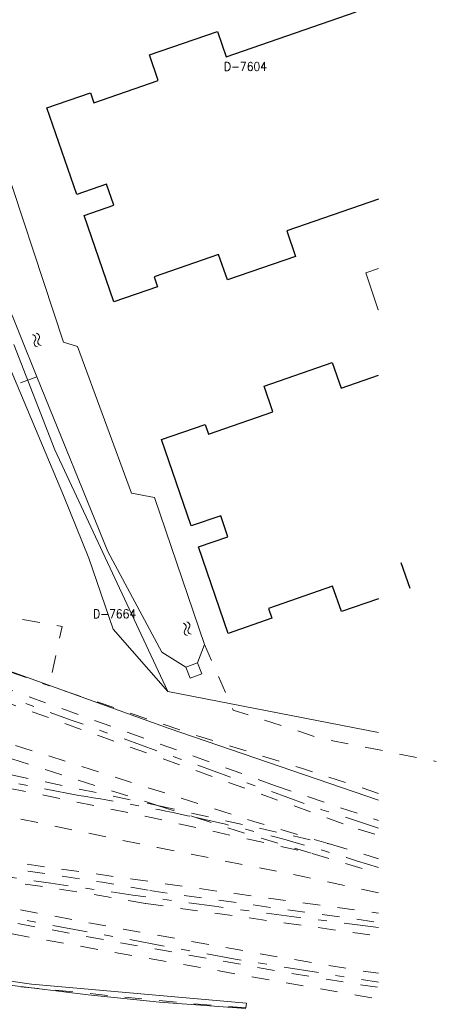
# Model space of a CAD drawing. Header units: metres. Extents: x 132072 to 132715, y 517419 to 517799.
# Tile 26 of 29: x 132665 to 132713, y 517512 to 517625. Entities that reach past the tile are written whole.
import ezdxf
from ezdxf.enums import TextEntityAlignment as Align
from ezdxf.lldxf.tags import DXFTag

# ---------------------------------------------------------------- set-up
doc = ezdxf.new("R2010")
doc.units = ezdxf.units.M
doc.header["$MEASUREMENT"] = 0
doc.linetypes.add('NLCS-HIDDEN', pattern=[4, 2, -2])
doc.linetypes.add('XX-HART', pattern=[13, 4, -2, 1, -2, 4])
for name, color, linetype, lineweight in [('GBKN AS SPOOR', 252, 'XX-HART', 13), ('GBKN HOOFDGEBOUW', 250, 'Continuous', 25), ('GBKN KANT VERHARDING OVERIG', 252, 'Continuous', 13), ('GBKN MUUR', 252, 'NLCS-HIDDEN', 13), ('GBKN SCHUUR', 252, 'Continuous', 13), ('GBKN SPOORRAIL', 252, 'NLCS-HIDDEN', 13), ('GBKN TERREINAFSCHEIDING', 252, 'NLCS-HIDDEN', 13), ('GBKN UITSTROOMBAK', 252, 'Continuous', 13), ('GBKN VLAKAFSLUITING', 252, 'NLCS-HIDDEN', 13), ('GBKN WALBESCHERMING', 252, 'Continuous', 13), ('GBKN WATER', 252, 'Continuous', 13), ('GRENS MAAIVELD', 252, 'NLCS-HIDDEN', 13), ('KADASTER PERCEELNUMMER', 32, 'Continuous', 13), ('KADASTER PERCEELSGRENS', 32, 'KG-KADASTRAAL', 13)]:
    doc.layers.add(name, color=color, linetype=linetype, lineweight=lineweight)
doc.styles.add('Style-STANDARD', font='STANDARD.shx')
tags = doc.linetypes.add('KG-KADASTRAAL', pattern='A,5.5,-2,["K",Standard,S=1.8,R=0,X=0,Y=-0.9],-2,5.5,-2,[5,NLCS.SHX,S=0.75,R=0,X=0,Y=0],-2', length=19).pattern_tags.tags
tags[6] = DXFTag(74, 10)

# ---------------------------------------------------------------- blocks, each defined once
blk = doc.blocks.new('water')
at = {"layer": 'GBKN WATER', "extrusion": (0, 0, -1)}
for centre in [(-0.0037, 0.0003), (-0.0037, -0.0042)]:
    blk.add_arc(centre, 0.00425, 28.0725, 151.9275, dxfattribs=at)
at = {"layer": 'GBKN WATER'}
for centre in [(0.0112, 0.0043), (0.0112, -0.0002)]:
    blk.add_arc(centre, 0.00425, 208.0725, 331.9275, dxfattribs=at)

msp = doc.modelspace()

# ---------------------------------------------------------------- linework, layer by layer
at = {"layer": 'GBKN AS SPOOR', "flags": 128}
for points in [[(132671.82, 517536.11), (132459.6, 517576.81)], [(132456.62, 517561.39), (132481.6, 517556.58), (132624.42, 517529.41), (132689.78, 517517.3), (132703.62, 517515.07), (132706.28, 517514.67)], [(132706.28, 517532.36), (132699.77, 517534.47), (132670.95, 517544.76), (132659.06, 517549.06)], [(132703.73, 517528.6), (132706.28, 517527.81)]]:
    msp.add_lwpolyline(points, dxfattribs=at)
at = {"layer": 'GBKN AS SPOOR', "extrusion": (0, 0, -1)}
for centre, radius, start, end in [((-132638.9, 517324.37), 214.28, 98.8358, 102.4637), ((-132638.92, 517324.78), 213.88, 102.4828, 107.6393)]:
    msp.add_arc(centre, radius, start, end, dxfattribs=at)
at = {"layer": 'GBKN AS SPOOR'}
msp.add_arc((132927.56, 519305.45), 1798.18, 260.50995, 262.93138, dxfattribs=at)
at = {"layer": 'GBKN HOOFDGEBOUW', "flags": 128}
for points in [[(132668.14, 517615.07), (132673.16, 517616.81), (132673.55, 517615.67), (132680.95, 517618.23), (132679.93, 517621.16), (132687.77, 517623.87), (132688.78, 517620.94), (132703.7, 517626.1), (132702.27, 517630.31), (132699.89, 517629.5), (132696.6, 517639.17), (132698.97, 517639.98), (132697.54, 517644.19), (132681.32, 517638.67)], [(132671.58, 517605.15), (132668.14, 517615.07)], [(132675, 517606.33), (132671.58, 517605.15)], [(132675.84, 517603.91), (132675, 517606.33)], [(132672.42, 517602.73), (132675.84, 517603.91)], [(132706.28, 517604.61), (132695.74, 517600.96), (132696.75, 517598.03), (132688.91, 517595.32), (132687.89, 517598.25), (132680.48, 517595.68), (132680.87, 517594.54), (132675.85, 517592.81)], [(132675.85, 517592.81), (132672.42, 517602.73)], [(132693.12, 517583.11), (132700.95, 517585.82)], [(132700.95, 517585.82), (132701.97, 517582.89), (132706.28, 517584.38)], [(132681.33, 517577.01), (132686.34, 517578.73), (132686.73, 517577.59), (132694.12, 517580.16), (132693.12, 517583.11)], [(132684.74, 517567.08), (132681.33, 517577.01)], [(132688.13, 517568.24), (132684.74, 517567.08)], [(132688.97, 517565.81), (132688.13, 517568.24)], [(132685.57, 517564.65), (132688.97, 517565.81)], [(132688.98, 517554.72), (132685.57, 517564.65)], [(132708.85, 517562.86), (132709.86, 517559.92)], [(132701, 517560.16), (132693.61, 517557.59), (132694, 517556.46), (132688.98, 517554.72)], [(132706.28, 517558.69), (132702.02, 517557.23), (132701, 517560.16)]]:
    msp.add_lwpolyline(points, dxfattribs=at)
at = {"layer": 'GBKN KANT VERHARDING OVERIG', "flags": 128}
msp.add_lwpolyline([(132582.43, 517528.88), (132582.46, 517529.14), (132585.23, 517528.57), (132595.88, 517526.77), (132603.53, 517525.24), (132612.78, 517523.59), (132633.43, 517519.74), (132655.51, 517515.98), (132666.39, 517514.41), (132691.08, 517512.23), (132691.04, 517511.72)], dxfattribs=at)
at = {"layer": 'GBKN MUUR', "flags": 128}
msp.add_lwpolyline([(132691.04, 517511.72), (132684.48, 517512.2), (132661.85, 517514.47), (132658.48, 517514.91), (132613.55, 517522.7), (132610.58, 517523.26)], dxfattribs=at)
at = {"layer": 'GBKN SCHUUR', "flags": 128}
msp.add_lwpolyline([(132706.28, 517596.63), (132704.82, 517596.14), (132706.25, 517591.89), (132706.28, 517591.91)], dxfattribs=at)
at = {"layer": 'GBKN SPOORRAIL', "flags": 128}
for points in [[(132459.74, 517577.56), (132543.8, 517561.63), (132660.2, 517539.28), (132680.87, 517534.96)], [(132459.46, 517576.06), (132535.74, 517561.68), (132657.46, 517538.2), (132667.8, 517536.14), (132680.14, 517533.57), (132698.65, 517529.45)], [(132457.52, 517566.04), (132500, 517557.9), (132522.08, 517553.51), (132631.82, 517532.78), (132640.36, 517531.28), (132674.5, 517526.13), (132679.99, 517525.17)], [(132457.23, 517564.54), (132500, 517556.43), (132523.55, 517551.66), (132579.23, 517541.19), (132614.54, 517534.45), (132639.06, 517529.98), (132647.39, 517528.65), (132672.96, 517524.84), (132679.54, 517523.69)], [(132456.77, 517562.15), (132675.23, 517521.06), (132694.64, 517517.57), (132704.37, 517515.95), (132706.28, 517515.69)], [(132456.49, 517560.68), (132627.63, 517528.35), (132674.94, 517519.49), (132694.37, 517515.99), (132704.14, 517514.36), (132706.28, 517514.07)], [(132694.33, 517537.25), (132649.31, 517553.51)], [(132651.39, 517551.13), (132703.94, 517532.24)], [(132660.74, 517543.07), (132691.96, 517533.12), (132700.76, 517530.49)], [(132660.33, 517541.52), (132680.87, 517534.96)], [(132694.33, 517537.25), (132706.28, 517533.23)], [(132680.87, 517534.96), (132685.15, 517533.6)], [(132680.87, 517534.96), (132700.76, 517530.49)], [(132685.15, 517533.6), (132691.48, 517531.59), (132698.65, 517529.45)], [(132703.94, 517532.24), (132706.28, 517531.52)], [(132700.76, 517530.49), (132706.28, 517528.84)], [(132698.65, 517529.45), (132706.28, 517527.17)], [(132679.99, 517525.17), (132706.28, 517521.53)], [(132679.54, 517523.69), (132706.28, 517519.95)]]:
    msp.add_lwpolyline(points, dxfattribs=at)
at = {"layer": 'GBKN TERREINAFSCHEIDING', "flags": 128}
msp.add_lwpolyline([(132686.28, 517553.43), (132689.58, 517545.91), (132699.45, 517542.71), (132712.92, 517540.01)], dxfattribs=at)
at = {"layer": 'GBKN UITSTROOMBAK', "flags": 128}
for points in [[(132685.46, 517551.32), (132684.14, 517550.84)], [(132685.46, 517551.32), (132685.98, 517550.08), (132684.64, 517549.57), (132684.14, 517550.84)]]:
    msp.add_lwpolyline(points, dxfattribs=at)
at = {"layer": 'GBKN VLAKAFSLUITING', "flags": 128}
msp.add_lwpolyline([(132667.01, 517584.2), (132658.49, 517581.01)], dxfattribs=at)
at = {"layer": 'GBKN WALBESCHERMING', "flags": 128}
for points in [[(132686.28, 517553.43), (132680.52, 517570.34), (132677.88, 517570.83), (132671.69, 517587.66), (132670.08, 517588.18), (132661.94, 517612.66), (132639.02, 517617.15)], [(132659.45, 517604.28), (132663.23, 517593.55), (132667.01, 517584.2)], [(132667.01, 517584.2), (132675.14, 517564.11), (132681.36, 517552.57), (132684.14, 517550.84)], [(132685.46, 517551.32), (132686.28, 517553.43)]]:
    msp.add_lwpolyline(points, dxfattribs=at)
at = {"layer": 'GRENS MAAIVELD', "flags": 128}
for points in [[(132706.28, 517524.92), (132697.75, 517526.76), (132680.88, 517530.12), (132655.03, 517535.49), (132638.92, 517538.47), (132639.33, 517540.61), (132557.65, 517556.23), (132531.54, 517561.13), (132503.28, 517566.64), (132368.14, 517592.56), (132367.47, 517588.84)], [(132367.36, 517588.2), (132367.32, 517587.93), (132367.31, 517587.77), (132420.18, 517577.66), (132419.71, 517574.47), (132451.3, 517568.22), (132457.69, 517566.95), (132478.51, 517562.83), (132624.42, 517534.72), (132644.73, 517531.27), (132650.66, 517530.35), (132690.07, 517524.79), (132706.28, 517522.6)], [(132459.8, 517558.96), (132521.17, 517547.09), (132582.09, 517535.57), (132667.72, 517519.54), (132704.15, 517513.08), (132706.28, 517512.76)], [(132657.48, 517557.66), (132669.9, 517555.52), (132668.44, 517548.69)], [(132648.81, 517555.71), (132668.44, 517548.69)], [(132706.28, 517536.34), (132697.53, 517539.21), (132685.59, 517542.91), (132671.51, 517547.66), (132668.44, 517548.69)]]:
    msp.add_lwpolyline(points, dxfattribs=at)
at = {"layer": 'KADASTER PERCEELSGRENS', "flags": 128}
for points in [[(132706.28, 517535.58), (132682.2, 517543.78), (132643.2, 517557.81), (132629.08, 517563.1), (132628.29, 517563.2), (132620.6, 517564.58), (132614.16, 517566), (132614.66, 517568.19), (132552.24, 517590.77), (132552.15, 517588.67), (132551.45, 517586.83), (132535.25, 517592.55), (132520.29, 517595.77), (132510.1, 517597.83), (132498, 517601.39), (132497.57, 517600.1), (132490.95, 517602.32), (132491.32, 517603.41), (132472.14, 517609.14), (132468.48, 517610.43), (132466.3, 517611.1), (132468.59, 517622.82)], [(132662.6, 517588.24), (132670.08, 517570.56), (132672.99, 517563.36), (132675.79, 517555.21)], [(132664.37, 517587.91), (132669.05, 517575.79), (132677.36, 517558.1), (132682.06, 517548.06)], [(132675.79, 517555.21), (132682.06, 517548.06)], [(132682.06, 517548.06), (132706.28, 517543.32)], [(132616.2, 517522.52), (132628.48, 517520.27), (132639.4, 517518.27), (132645.21, 517517.22), (132655.66, 517515.45), (132663.59, 517514.34), (132672.91, 517513.2), (132681.09, 517512.35), (132691.01, 517511.62)]]:
    msp.add_lwpolyline(points, dxfattribs=at)

# ---------------------------------------------------------------- block references
at = {"layer": 'GBKN WATER', "xscale": 100, "yscale": 100, "zscale": 10}
for p, rotation in [((132667.27, 517587.72), 111.2267682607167), ((132684.52, 517554.55), 109.214311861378)]:
    msp.add_blockref('water', p, dxfattribs=dict(at, rotation=rotation))

# ---------------------------------------------------------------- texts
at = {"layer": 'KADASTER PERCEELNUMMER', "style": 'Style-STANDARD'}
for s, p in [('D-7604', (132690.98, 517619.84)), ('D-7664', (132675.94, 517556.97))]:
    msp.add_text(s, height=1, dxfattribs=at).set_placement(p, align=Align.MIDDLE_CENTER)

doc.saveas('drawing.dxf')
